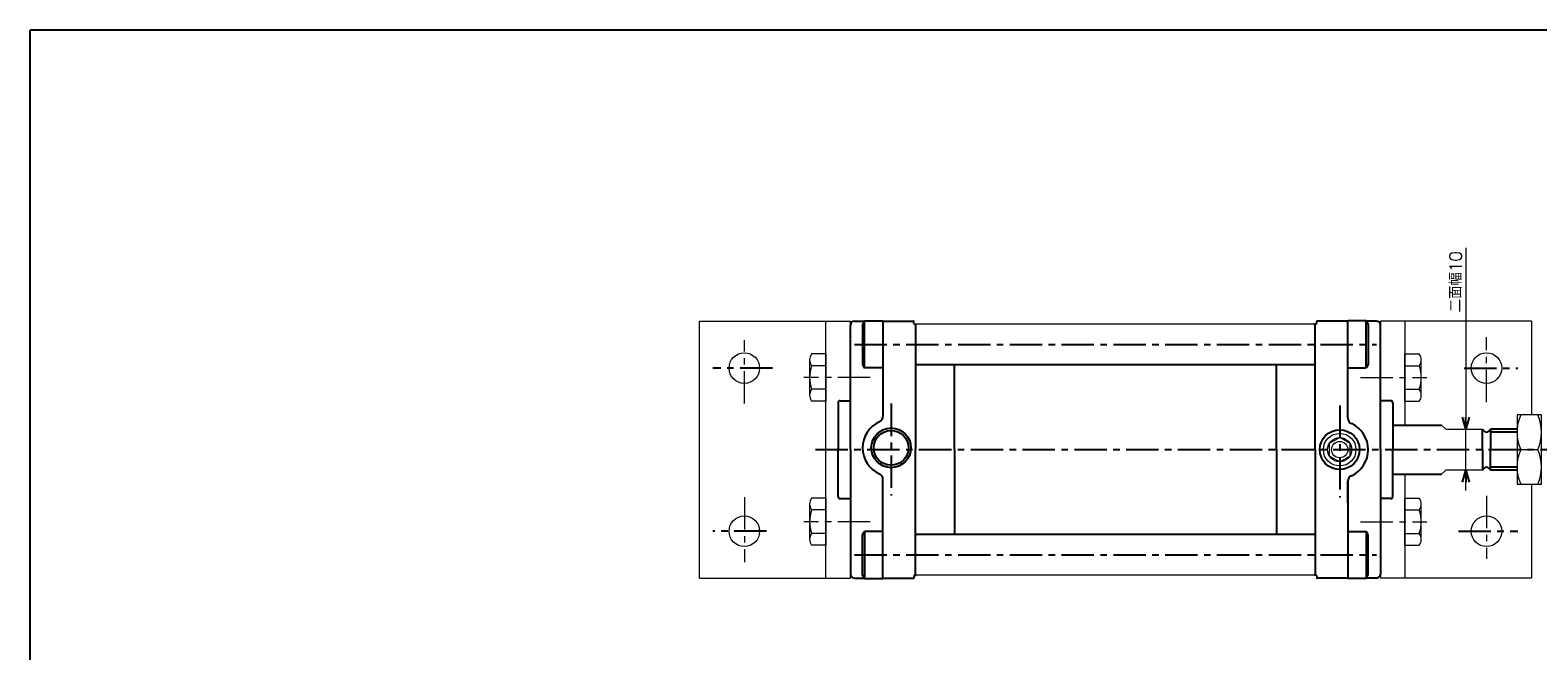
# Model space of a CAD drawing. Header units: millimetres. Extents: x -272 to 287, y -200 to 200.
# Tile 2 of 3: x -272 to 98, y 48 to 200. Entities that reach past the tile are written whole.
import ezdxf
from ezdxf.enums import TextEntityAlignment as Align

# ---------------------------------------------------------------- set-up
doc = ezdxf.new("R2010")
doc.units = ezdxf.units.MM
doc.header["$LTSCALE"] = 0.25
doc.linetypes.add('CENTER', pattern=[50.8, 31.75, -6.35, 6.35, -6.35])
doc.layers.add('Layer0016', color=7, linetype='Continuous')
doc.layers.add('ZUWAKU', color=7, linetype='Continuous')
doc.styles.add('FdaStyle0', font='txt.shx', dxfattribs={"width": 0.833333, "bigfont": 'bigfont'})

# ---------------------------------------------------------------- blocks, each defined once
blk = doc.blocks.new('_OPEN30')
at = {"color": 0, "linetype": 'ByBlock', "lineweight": -2}
for p, q in [((-1, 0.267949), (0, 0)), ((0, 0), (-1, -0.267949)), ((0, 0), (-1, 0))]:
    blk.add_line(p, q, dxfattribs=at)
blk = doc.blocks.new('DC_GROUP_Φ50_14')
at = {"color": 4, "linetype": 'Continuous', "lineweight": 13}
for p, q in [((98.65, 105.69), (92.65, 105.69)), ((92.65, 105.69), (92.65, 88.69)), ((98.65, 88.69), (98.65, 105.69)), ((93.54, 97.19), (97.75, 97.19)), ((92.65, 88.69), (98.65, 88.69))]:
    blk.add_line(p, q, dxfattribs=at)
for centre, start, end in [((103.09, 101.44), 156.0093, 203.9907), ((88.2, 101.44), 336.0093, 23.9907), ((103.09, 92.94), 156.0093, 203.9907), ((88.2, 92.94), 336.0093, 23.9907)]:
    blk.add_arc(centre, 10.45, start, end, dxfattribs=at)
blk = doc.blocks.new('DC_GROUP_Φ50_15')
at = {"color": 4, "linetype": 'Continuous', "lineweight": 13}
for p, q in [((65.15, 73.74), (65.15, 85.28)), ((65.15, 85.28), (68.64, 85.28)), ((65.15, 82.4), (68.64, 82.4)), ((69.15, 75.18), (69.15, 83.84)), ((65.15, 76.62), (68.64, 76.62)), ((65.15, 73.74), (68.64, 73.74))]:
    blk.add_line(p, q, dxfattribs=at)
for centre, radius, start, end in [((66.83, 83.84), 2.32, 321.4811, 38.5189), ((60.63, 79.51), 8.51, 340.1808, 19.8192), ((66.83, 75.18), 2.32, 321.4811, 38.5189)]:
    blk.add_arc(centre, radius, start, end, dxfattribs=at)
blk = doc.blocks.new('DC_GROUP_Φ50_16')
at = {"color": 4, "linetype": 'Continuous', "lineweight": 13}
for p, q in [((65.15, 109.09), (65.15, 120.64)), ((65.15, 120.64), (68.64, 120.64)), ((69.15, 110.53), (69.15, 119.19)), ((65.15, 117.75), (68.64, 117.75)), ((65.15, 111.98), (68.64, 111.98)), ((65.15, 109.09), (68.64, 109.09))]:
    blk.add_line(p, q, dxfattribs=at)
for centre, radius, start, end in [((66.83, 119.19), 2.32, 321.4811, 38.5189), ((60.63, 114.86), 8.51, 340.1808, 19.8192), ((66.83, 110.53), 2.32, 321.4811, 38.5189)]:
    blk.add_arc(centre, radius, start, end, dxfattribs=at)
blk = doc.blocks.new('DC_GROUP_Φ50_17')
at = {"color": 4, "linetype": 'Continuous', "lineweight": 13}
for p, q in [((-76.85, 85.28), (-80.35, 85.28)), ((-76.85, 85.28), (-76.85, 73.74)), ((-80.85, 83.84), (-80.85, 75.18)), ((-76.85, 82.4), (-80.35, 82.4)), ((-76.85, 76.62), (-80.35, 76.62)), ((-76.85, 73.74), (-80.35, 73.74))]:
    blk.add_line(p, q, dxfattribs=at)
for centre, radius, start, end in [((-78.54, 83.84), 2.32, 141.4811, 218.5189), ((-72.34, 79.51), 8.51, 160.1808, 199.8192), ((-78.54, 75.18), 2.32, 141.4811, 218.5189)]:
    blk.add_arc(centre, radius, start, end, dxfattribs=at)
blk = doc.blocks.new('DC_GROUP_Φ50_18')
at = {"color": 4, "linetype": 'Continuous', "lineweight": 13}
for p, q in [((-80.85, 119.19), (-80.85, 110.53)), ((-76.85, 120.64), (-80.35, 120.64)), ((-76.85, 120.64), (-76.85, 109.09)), ((-76.85, 117.75), (-80.35, 117.75)), ((-76.85, 111.98), (-80.35, 111.98)), ((-76.85, 109.09), (-80.35, 109.09))]:
    blk.add_line(p, q, dxfattribs=at)
for centre, radius, start, end in [((-78.54, 119.19), 2.32, 141.4811, 218.5189), ((-72.34, 114.86), 8.51, 160.1808, 199.8192), ((-78.54, 110.53), 2.32, 141.4811, 218.5189)]:
    blk.add_arc(centre, radius, start, end, dxfattribs=at)
blk = doc.blocks.new('DC_GROUP_Φ50_19')
at = {"color": 4, "linetype": 'Continuous', "lineweight": 13}
for p, q in [((-76.85, 85.28), (-80.35, 85.28)), ((-76.85, 85.28), (-76.85, 73.74)), ((-80.85, 83.84), (-80.85, 75.18)), ((-76.85, 82.4), (-80.35, 82.4)), ((-76.85, 76.62), (-80.35, 76.62)), ((-76.85, 73.74), (-80.35, 73.74))]:
    blk.add_line(p, q, dxfattribs=at)
for centre, radius, start, end in [((-78.54, 83.84), 2.32, 141.4811, 218.5189), ((-72.34, 79.51), 8.51, 160.1808, 199.8192), ((-78.54, 75.18), 2.32, 141.4811, 218.5189)]:
    blk.add_arc(centre, radius, start, end, dxfattribs=at)
blk = doc.blocks.new('DC_GROUP_Φ50_20')
at = {"color": 4, "linetype": 'Continuous', "lineweight": 13}
for p, q in [((-80.85, 119.19), (-80.85, 110.53)), ((-76.85, 120.64), (-80.35, 120.64)), ((-76.85, 120.64), (-76.85, 109.09)), ((-76.85, 117.75), (-80.35, 117.75)), ((-76.85, 111.98), (-80.35, 111.98)), ((-76.85, 109.09), (-80.35, 109.09))]:
    blk.add_line(p, q, dxfattribs=at)
for centre, radius, start, end in [((-78.54, 119.19), 2.32, 141.4811, 218.5189), ((-72.34, 114.86), 8.51, 160.1808, 199.8192), ((-78.54, 110.53), 2.32, 141.4811, 218.5189)]:
    blk.add_arc(centre, radius, start, end, dxfattribs=at)
blk = doc.blocks.new('DC_GROUP_Φ50_21')
at = {"color": 4, "linetype": 'Continuous', "lineweight": 13}
for p, q in [((-76.85, 85.28), (-80.35, 85.28)), ((-76.85, 85.28), (-76.85, 73.74)), ((-80.85, 83.84), (-80.85, 75.18)), ((-76.85, 82.4), (-80.35, 82.4)), ((-76.85, 76.62), (-80.35, 76.62)), ((-76.85, 73.74), (-80.35, 73.74))]:
    blk.add_line(p, q, dxfattribs=at)
for centre, radius, start, end in [((-78.54, 83.84), 2.32, 141.4811, 218.5189), ((-72.34, 79.51), 8.51, 160.1808, 199.8192), ((-78.54, 75.18), 2.32, 141.4811, 218.5189)]:
    blk.add_arc(centre, radius, start, end, dxfattribs=at)
blk = doc.blocks.new('DC_GROUP_Φ50_22')
at = {"color": 4, "linetype": 'Continuous', "lineweight": 13}
for p, q in [((-80.85, 119.19), (-80.85, 110.53)), ((-76.85, 120.64), (-80.35, 120.64)), ((-76.85, 120.64), (-76.85, 109.09)), ((-76.85, 117.75), (-80.35, 117.75)), ((-76.85, 111.98), (-80.35, 111.98)), ((-76.85, 109.09), (-80.35, 109.09))]:
    blk.add_line(p, q, dxfattribs=at)
for centre, radius, start, end in [((-78.54, 119.19), 2.32, 141.4811, 218.5189), ((-72.34, 114.86), 8.51, 160.1808, 199.8192), ((-78.54, 110.53), 2.32, 141.4811, 218.5189)]:
    blk.add_arc(centre, radius, start, end, dxfattribs=at)
blk = doc.blocks.new('DC_GROUP_Φ50_23')
at = {"color": 4, "linetype": 'Continuous', "lineweight": 13}
for p, q in [((-76.85, 85.28), (-80.35, 85.28)), ((-76.85, 85.28), (-76.85, 73.74)), ((-80.85, 83.84), (-80.85, 75.18)), ((-76.85, 82.4), (-80.35, 82.4)), ((-76.85, 76.62), (-80.35, 76.62)), ((-76.85, 73.74), (-80.35, 73.74))]:
    blk.add_line(p, q, dxfattribs=at)
for centre, radius, start, end in [((-78.54, 83.84), 2.32, 141.4811, 218.5189), ((-72.34, 79.51), 8.51, 160.1808, 199.8192), ((-78.54, 75.18), 2.32, 141.4811, 218.5189)]:
    blk.add_arc(centre, radius, start, end, dxfattribs=at)
blk = doc.blocks.new('DC_GROUP_Φ50_24')
at = {"color": 4, "linetype": 'Continuous', "lineweight": 13}
for p, q in [((-80.85, 119.19), (-80.85, 110.53)), ((-76.85, 120.64), (-80.35, 120.64)), ((-76.85, 120.64), (-76.85, 109.09)), ((-76.85, 117.75), (-80.35, 117.75)), ((-76.85, 111.98), (-80.35, 111.98)), ((-76.85, 109.09), (-80.35, 109.09))]:
    blk.add_line(p, q, dxfattribs=at)
for centre, radius, start, end in [((-78.54, 119.19), 2.32, 141.4811, 218.5189), ((-72.34, 114.86), 8.51, 160.1808, 199.8192), ((-78.54, 110.53), 2.32, 141.4811, 218.5189)]:
    blk.add_arc(centre, radius, start, end, dxfattribs=at)
blk = doc.blocks.new('DC_GROUP_Φ50_25')
at = {"color": 4, "linetype": 'Continuous', "lineweight": 13}
for p, q in [((-76.85, 85.28), (-80.35, 85.28)), ((-76.85, 85.28), (-76.85, 73.74)), ((-80.85, 83.84), (-80.85, 75.18)), ((-76.85, 82.4), (-80.35, 82.4)), ((-76.85, 76.62), (-80.35, 76.62)), ((-76.85, 73.74), (-80.35, 73.74))]:
    blk.add_line(p, q, dxfattribs=at)
for centre, radius, start, end in [((-78.54, 83.84), 2.32, 141.4811, 218.5189), ((-72.34, 79.51), 8.51, 160.1808, 199.8192), ((-78.54, 75.18), 2.32, 141.4811, 218.5189)]:
    blk.add_arc(centre, radius, start, end, dxfattribs=at)
blk = doc.blocks.new('DC_GROUP_Φ50_26')
at = {"color": 4, "linetype": 'Continuous', "lineweight": 13}
for p, q in [((-80.85, 119.19), (-80.85, 110.53)), ((-76.85, 120.64), (-80.35, 120.64)), ((-76.85, 120.64), (-76.85, 109.09)), ((-76.85, 117.75), (-80.35, 117.75)), ((-76.85, 111.98), (-80.35, 111.98)), ((-76.85, 109.09), (-80.35, 109.09))]:
    blk.add_line(p, q, dxfattribs=at)
for centre, radius, start, end in [((-78.54, 119.19), 2.32, 141.4811, 218.5189), ((-72.34, 114.86), 8.51, 160.1808, 199.8192), ((-78.54, 110.53), 2.32, 141.4811, 218.5189)]:
    blk.add_arc(centre, radius, start, end, dxfattribs=at)
blk = doc.blocks.new('DC_GROUP_Φ50_27')
at = {"color": 4, "linetype": 'Continuous', "lineweight": 13}
for p, q in [((-76.85, 85.28), (-80.35, 85.28)), ((-76.85, 85.28), (-76.85, 73.74)), ((-80.85, 83.84), (-80.85, 75.18)), ((-76.85, 82.4), (-80.35, 82.4)), ((-76.85, 76.62), (-80.35, 76.62)), ((-76.85, 73.74), (-80.35, 73.74))]:
    blk.add_line(p, q, dxfattribs=at)
for centre, radius, start, end in [((-78.54, 83.84), 2.32, 141.4811, 218.5189), ((-72.34, 79.51), 8.51, 160.1808, 199.8192), ((-78.54, 75.18), 2.32, 141.4811, 218.5189)]:
    blk.add_arc(centre, radius, start, end, dxfattribs=at)
blk = doc.blocks.new('DC_GROUP_Φ50_28')
at = {"color": 4, "linetype": 'Continuous', "lineweight": 13}
for p, q in [((-80.85, 119.19), (-80.85, 110.53)), ((-76.85, 120.64), (-80.35, 120.64)), ((-76.85, 120.64), (-76.85, 109.09)), ((-76.85, 117.75), (-80.35, 117.75)), ((-76.85, 111.98), (-80.35, 111.98)), ((-76.85, 109.09), (-80.35, 109.09))]:
    blk.add_line(p, q, dxfattribs=at)
for centre, radius, start, end in [((-78.54, 119.19), 2.32, 141.4811, 218.5189), ((-72.34, 114.86), 8.51, 160.1808, 199.8192), ((-78.54, 110.53), 2.32, 141.4811, 218.5189)]:
    blk.add_arc(centre, radius, start, end, dxfattribs=at)

msp = doc.modelspace()

# ---------------------------------------------------------------- linework, layer by layer
at = {"color": 4, "linetype": 'Continuous', "lineweight": 13}
for p, q in [((80.066, 146.619), (80.066, 102.186)), ((43.147, 127.936), (-54.703, 127.936)), ((74.147, 103.186), (75.147, 102.186)), ((75.147, 102.186), (84.147, 102.186)), ((80.066, 92.186), (80.066, 102.186)), ((75.147, 92.186), (74.147, 91.186)), ((84.147, 92.186), (75.147, 92.186)), ((80.066, 87.186), (80.066, 92.186)), ((43.147, 66.436), (-54.853, 66.436))]:
    msp.add_line(p, q, dxfattribs=at)
at = {"color": 4, "linetype": 'Continuous', "lineweight": 18}
for p, q in [((-107.853, 128.686), (-70.853, 128.686)), ((-107.853, 65.686), (-107.853, 128.686)), ((-107.853, 128.686), (-70.853, 128.686)), ((-107.853, 65.686), (-107.853, 128.686)), ((-107.853, 128.686), (-70.853, 128.686)), ((-107.853, 65.686), (-107.853, 128.686)), ((-107.853, 128.686), (-70.853, 128.686)), ((-107.853, 65.686), (-107.853, 128.686)), ((-107.853, 128.686), (-70.853, 128.686)), ((-107.853, 65.686), (-107.853, 128.686)), ((-107.853, 128.686), (-70.853, 128.686)), ((-107.853, 65.686), (-107.853, 128.686)), ((-76.853, 65.686), (-76.853, 128.686)), ((-76.853, 65.686), (-76.853, 128.686)), ((-76.853, 65.686), (-76.853, 128.686)), ((-76.853, 65.686), (-76.853, 128.686)), ((-76.853, 65.686), (-76.853, 128.686)), ((-76.853, 65.686), (-76.853, 128.686)), ((-70.853, 65.686), (-70.853, 128.686)), ((-70.853, 65.686), (-70.853, 128.686)), ((-70.853, 65.686), (-70.853, 128.686)), ((-70.853, 65.686), (-70.853, 128.686)), ((-70.853, 65.686), (-70.853, 128.686)), ((-70.853, 65.686), (-70.853, 128.686)), ((59.147, 128.686), (59.147, 65.686)), ((96.147, 128.686), (59.147, 128.686)), ((65.147, 128.686), (65.147, 103.186)), ((96.147, 128.686), (96.147, 105.686)), ((65.147, 91.186), (65.147, 65.686)), ((96.147, 88.686), (96.147, 65.686)), ((-107.853, 65.686), (-70.853, 65.686)), ((-107.853, 65.686), (-70.853, 65.686)), ((-107.853, 65.686), (-70.853, 65.686)), ((-107.853, 65.686), (-70.853, 65.686)), ((-107.853, 65.686), (-70.853, 65.686)), ((-107.853, 65.686), (-70.853, 65.686)), ((96.147, 65.686), (59.147, 65.686))]:
    msp.add_line(p, q, dxfattribs=at)
at = {"color": 4, "linetype": 'Continuous', "lineweight": 25}
for p, q in [((-70.853, 97.186), (-70.853, 127.686)), ((-70.853, 97.186), (-70.853, 127.686)), ((-70.853, 97.186), (-70.853, 127.686)), ((-70.853, 97.186), (-70.853, 127.686)), ((-70.853, 97.186), (-70.853, 127.686)), ((-70.853, 97.186), (-70.853, 127.686)), ((-69.853, 128.686), (-67.391, 128.686)), ((-67.348, 128.76), (-67.853, 127.886)), ((-67.853, 127.886), (-67.853, 118.086)), ((-67.348, 128.76), (-62.853, 128.76)), ((-67.348, 117.213), (-67.348, 128.76)), ((-62.853, 128.76), (-62.853, 105.375)), ((-62.853, 128.686), (-55.353, 128.686)), ((-55.253, 128.136), (-55.253, 128.586)), ((-55.053, 127.936), (-54.703, 127.936)), ((-54.853, 127.936), (-54.853, 97.186)), ((-54.648, 127.937), (-54.848, 127.737)), ((42.944, 127.937), (43.144, 127.737)), ((43.347, 127.936), (42.997, 127.936)), ((43.147, 97.186), (43.147, 127.936)), ((43.547, 128.136), (43.547, 128.586)), ((51.147, 128.686), (43.647, 128.686)), ((55.643, 128.76), (51.147, 128.76)), ((51.147, 104.932), (51.147, 128.76)), ((55.643, 128.76), (56.147, 127.886)), ((55.643, 117.213), (55.643, 128.76)), ((58.147, 128.686), (55.685, 128.686)), ((56.147, 127.886), (56.147, 118.086)), ((59.147, 97.186), (59.147, 127.686)), ((-67.853, 118.086), (-67.348, 117.213)), ((-62.853, 117.213), (-67.348, 117.213)), ((-54.653, 117.986), (-54.853, 118.186)), ((42.947, 117.986), (-54.653, 117.986)), ((-45.353, 97.186), (-45.353, 117.986)), ((33.647, 97.186), (33.647, 117.986)), ((42.947, 117.986), (43.147, 118.186)), ((51.147, 117.213), (55.643, 117.213)), ((56.147, 118.086), (55.643, 117.213)), ((-62.853, 111.213), (-62.853, 105.375)), ((-73.853, 108.686), (-73.853, 97.186)), ((-73.853, 108.686), (-73.853, 97.186)), ((-73.853, 108.686), (-73.853, 97.186)), ((-73.853, 108.686), (-73.853, 97.186)), ((-73.853, 108.686), (-73.853, 97.186)), ((-73.853, 108.686), (-73.853, 97.186)), ((-73.353, 109.186), (-70.853, 109.186)), ((-73.353, 109.186), (-70.853, 109.186)), ((-73.353, 109.186), (-70.853, 109.186)), ((-73.353, 109.186), (-70.853, 109.186)), ((-73.353, 109.186), (-70.853, 109.186)), ((-73.353, 109.186), (-70.853, 109.186)), ((61.647, 109.186), (59.147, 109.186)), ((62.147, 108.686), (62.147, 97.186)), ((62.147, 103.186), (74.147, 103.186)), ((84.147, 97.186), (84.147, 102.186)), ((92.647, 102.186), (86.147, 102.186)), ((86.147, 102.186), (86.147, 97.186)), ((92.639, 101.511), (86.147, 101.511)), ((-73.853, 85.686), (-73.853, 97.186)), ((-73.853, 85.686), (-73.853, 97.186)), ((-73.853, 85.686), (-73.853, 97.186)), ((-73.853, 85.686), (-73.853, 97.186)), ((-73.853, 85.686), (-73.853, 97.186)), ((-73.853, 85.686), (-73.853, 97.186)), ((-70.853, 97.186), (-70.853, 66.686)), ((-70.853, 97.186), (-70.853, 66.686)), ((-70.853, 97.186), (-70.853, 66.686)), ((-70.853, 97.186), (-70.853, 66.686)), ((-70.853, 97.186), (-70.853, 66.686)), ((-70.853, 97.186), (-70.853, 66.686)), ((-54.853, 66.436), (-54.853, 97.186)), ((-45.353, 97.186), (-45.353, 76.386)), ((33.647, 97.186), (33.647, 76.386)), ((43.147, 97.186), (43.147, 66.436)), ((59.147, 97.186), (59.147, 66.686)), ((62.147, 85.686), (62.147, 97.186)), ((84.147, 97.186), (84.147, 92.186)), ((86.147, 92.186), (86.147, 97.186)), ((92.639, 92.861), (86.147, 92.861)), ((-62.853, 65.613), (-62.853, 89.883)), ((51.147, 89.44), (51.147, 65.613)), ((51.147, 84.112), (51.147, 89.44)), ((62.147, 91.186), (74.147, 91.186)), ((92.666, 92.186), (86.147, 92.186)), ((-73.353, 85.186), (-70.853, 85.186)), ((-73.353, 85.186), (-70.853, 85.186)), ((-73.353, 85.186), (-70.853, 85.186)), ((-73.353, 85.186), (-70.853, 85.186)), ((-73.353, 85.186), (-70.853, 85.186)), ((-73.353, 85.186), (-70.853, 85.186)), ((61.647, 85.186), (59.147, 85.186)), ((-67.853, 76.286), (-67.348, 77.16)), ((-67.853, 66.486), (-67.853, 76.286)), ((-62.853, 77.16), (-67.348, 77.16)), ((-67.348, 77.16), (-67.348, 65.613)), ((-54.653, 76.386), (-54.853, 76.186)), ((42.947, 76.386), (-54.653, 76.386)), ((42.947, 76.386), (43.147, 76.186)), ((51.147, 77.16), (55.643, 77.16)), ((56.147, 76.286), (55.643, 77.16)), ((55.643, 77.16), (55.643, 65.613)), ((56.147, 66.486), (56.147, 76.286)), ((-54.621, 66.445), (-54.853, 66.677)), ((42.942, 66.434), (43.142, 66.634)), ((-69.853, 65.686), (-67.391, 65.686)), ((-67.348, 65.613), (-67.853, 66.486)), ((-67.348, 65.613), (-62.853, 65.613)), ((-62.853, 65.686), (-55.353, 65.686)), ((-55.253, 66.236), (-55.253, 65.786)), ((-55.053, 66.436), (-54.703, 66.436)), ((43.347, 66.436), (42.997, 66.436)), ((43.547, 66.236), (43.547, 65.786)), ((51.147, 65.686), (43.647, 65.686)), ((55.643, 65.613), (51.147, 65.613)), ((55.643, 65.613), (56.147, 66.486)), ((58.147, 65.686), (55.685, 65.686))]:
    msp.add_line(p, q, dxfattribs=at)
at = {"color": 4, "linetype": 'CENTER', "lineweight": 18}
for p, q in [((-96.853, 108.519), (-96.853, 123.983)), ((-96.853, 108.519), (-96.853, 123.983)), ((-96.853, 108.519), (-96.853, 123.983)), ((-96.853, 108.519), (-96.853, 123.983)), ((-96.853, 108.519), (-96.853, 123.983)), ((-96.853, 108.519), (-96.853, 123.983)), ((85.147, 108.84), (85.147, 124.759)), ((-65.99, 114.864), (-82.249, 114.864)), ((-65.99, 114.864), (-82.249, 114.864)), ((-65.99, 114.864), (-82.249, 114.864)), ((-65.99, 114.864), (-82.249, 114.864)), ((54.284, 114.864), (70.544, 114.864)), ((-96.853, 85.532), (-96.853, 69.614)), ((-96.853, 85.532), (-96.853, 69.614)), ((-96.853, 85.532), (-96.853, 69.614)), ((-96.853, 85.532), (-96.853, 69.614)), ((-96.853, 85.532), (-96.853, 69.614)), ((-96.853, 85.532), (-96.853, 69.614)), ((85.147, 85.854), (85.147, 70.39)), ((-65.99, 79.509), (-82.249, 79.509)), ((-65.99, 79.509), (-82.249, 79.509)), ((-65.99, 79.509), (-82.249, 79.509)), ((-65.99, 79.509), (-82.249, 79.509)), ((54.284, 79.509), (70.544, 79.509))]:
    msp.add_line(p, q, dxfattribs=at)
at = {"color": 4, "linetype": 'CENTER', "lineweight": 25}
for p, q in [((-69.853, 122.986), (58.147, 122.986)), ((-89.957, 117.186), (-104.55, 117.186)), ((-89.957, 117.186), (-104.55, 117.186)), ((-89.957, 117.186), (-104.55, 117.186)), ((-89.957, 117.186), (-104.55, 117.186)), ((-89.957, 117.186), (-104.55, 117.186)), ((-89.957, 117.186), (-104.55, 117.186)), ((79.683, 117.186), (92.844, 117.186)), ((-60.853, 108.465), (-60.853, 85.908)), ((49.147, 108.022), (49.147, 85.465)), ((-79.422, 97.186), (108.633, 97.186)), ((-91.389, 77.186), (-104.55, 77.186)), ((-91.389, 77.186), (-104.55, 77.186)), ((-91.389, 77.186), (-104.55, 77.186)), ((-91.389, 77.186), (-104.55, 77.186)), ((-91.389, 77.186), (-104.55, 77.186)), ((-91.389, 77.186), (-104.55, 77.186)), ((78.252, 77.186), (92.844, 77.186)), ((-69.853, 71.386), (58.147, 71.386))]:
    msp.add_line(p, q, dxfattribs=at)
at = {"color": 4, "linetype": 'Continuous', "lineweight": 18}
for centre in [(-96.853, 117.186), (-96.853, 117.186), (-96.853, 117.186), (-96.853, 117.186), (-96.853, 117.186), (-96.853, 117.186), (85.147, 117.186), (-96.853, 77.186), (-96.853, 77.186), (-96.853, 77.186), (-96.853, 77.186), (-96.853, 77.186), (-96.853, 77.186), (85.147, 77.186)]:
    msp.add_circle(centre, 3.75, dxfattribs=at)
at = {"color": 4, "linetype": 'Continuous', "lineweight": 25}
for centre, radius in [((-60.853, 97.629), 4.864), ((-60.853, 97.629), 4.283), ((49.147, 97.186), 4.864)]:
    msp.add_circle(centre, radius, dxfattribs=at)
for centre, radius, start, end in [((-69.853, 127.686), 1, 90, 180), ((-69.853, 127.686), 1, 90, 180), ((-69.853, 127.686), 1, 90, 180), ((-69.853, 127.686), 1, 90, 180), ((-69.853, 127.686), 1, 90, 180), ((-69.853, 127.686), 1, 90, 180), ((-55.353, 128.586), 0.1, 0, 90), ((-55.053, 128.136), 0.2, 180, 270), ((43.347, 128.136), 0.2, 270, 0), ((43.647, 128.586), 0.1, 90, 180), ((58.147, 127.686), 1, 0, 90), ((-73.353, 108.686), 0.5, 90, 180), ((-73.353, 108.686), 0.5, 90, 180), ((-73.353, 108.686), 0.5, 90, 180), ((-73.353, 108.686), 0.5, 90, 180), ((-73.353, 108.686), 0.5, 90, 180), ((-73.353, 108.686), 0.5, 90, 180), ((61.647, 108.686), 0.5, 0, 90), ((-60.853, 97.629), 7, 114.31574, 245.68426), ((-64.353, 105.375), 1.5, 294.31574, 0), ((52.647, 104.932), 1.5, 180, 245.68426), ((49.147, 97.186), 7, 294.31574, 65.68426), ((85.147, 102.59), 1.078, 201.9613, 338.0387), ((85.147, 91.783), 1.078, 21.9613, 158.0387), ((-64.353, 89.883), 1.5, 0, 65.68426), ((52.647, 89.44), 1.5, 114.31574, 180), ((-73.353, 85.686), 0.5, 180, 270), ((-73.353, 85.686), 0.5, 180, 270), ((-73.353, 85.686), 0.5, 180, 270), ((-73.353, 85.686), 0.5, 180, 270), ((-73.353, 85.686), 0.5, 180, 270), ((-73.353, 85.686), 0.5, 180, 270), ((61.647, 85.686), 0.5, 270, 360), ((-69.853, 66.686), 1, 180, 270), ((-69.853, 66.686), 1, 180, 270), ((-69.853, 66.686), 1, 180, 270), ((-69.853, 66.686), 1, 180, 270), ((-69.853, 66.686), 1, 180, 270), ((-69.853, 66.686), 1, 180, 270), ((58.147, 66.686), 1, 270, 360), ((-55.353, 65.786), 0.1, 270, 0), ((-55.053, 66.236), 0.2, 90, 180), ((43.347, 66.236), 0.2, 0, 90), ((43.647, 65.786), 0.1, 180, 270)]:
    msp.add_arc(centre, radius, start, end, dxfattribs=at)
at = {"layer": 'Layer0016', "color": 4, "linetype": 'Continuous', "lineweight": 13}
for p, q in [((49.147, 100.136), (46.592, 98.661)), ((51.702, 98.661), (49.147, 100.136)), ((46.592, 98.661), (46.592, 95.711)), ((51.702, 95.711), (51.702, 98.661)), ((46.592, 95.711), (49.147, 94.236)), ((49.147, 94.236), (51.702, 95.711))]:
    msp.add_line(p, q, dxfattribs=at)
for radius in [4.864, 3.998, 2.95, 2]:
    msp.add_circle((49.147, 97.186), radius, dxfattribs=at)
at = {"layer": 'ZUWAKU', "color": 5, "linetype": 'Continuous', "lineweight": 25}
for p in [(281, 200), (-272, -194)]:
    msp.add_line(p, (-272, 200), dxfattribs=at)

# ---------------------------------------------------------------- block references
at = {"linetype": 'Continuous'}
for name in ['DC_GROUP_Φ50_18', 'DC_GROUP_Φ50_20', 'DC_GROUP_Φ50_22', 'DC_GROUP_Φ50_24', 'DC_GROUP_Φ50_26', 'DC_GROUP_Φ50_28', 'DC_GROUP_Φ50_16', 'DC_GROUP_Φ50_14', 'DC_GROUP_Φ50_17', 'DC_GROUP_Φ50_19', 'DC_GROUP_Φ50_21', 'DC_GROUP_Φ50_23', 'DC_GROUP_Φ50_25', 'DC_GROUP_Φ50_27', 'DC_GROUP_Φ50_15']:
    msp.add_blockref(name, (0, 0), dxfattribs=at)
at = {"color": 4, "xscale": 3.000002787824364, "yscale": 2.999989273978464}
for p, rotation in [((80.066, 102.186), 270), ((80.066, 92.186), 90)]:
    msp.add_blockref('_OPEN30', p, dxfattribs=dict(at, rotation=rotation))

# ---------------------------------------------------------------- texts
at = {"color": 4, "style": 'FdaStyle0', "width": 0.892857}
msp.add_text('二面幅10', height=3, rotation=90, dxfattribs=at).set_placement((79.066, 130.846), (79.066, 145.846), align=Align.FIT)

doc.saveas('drawing.dxf')
